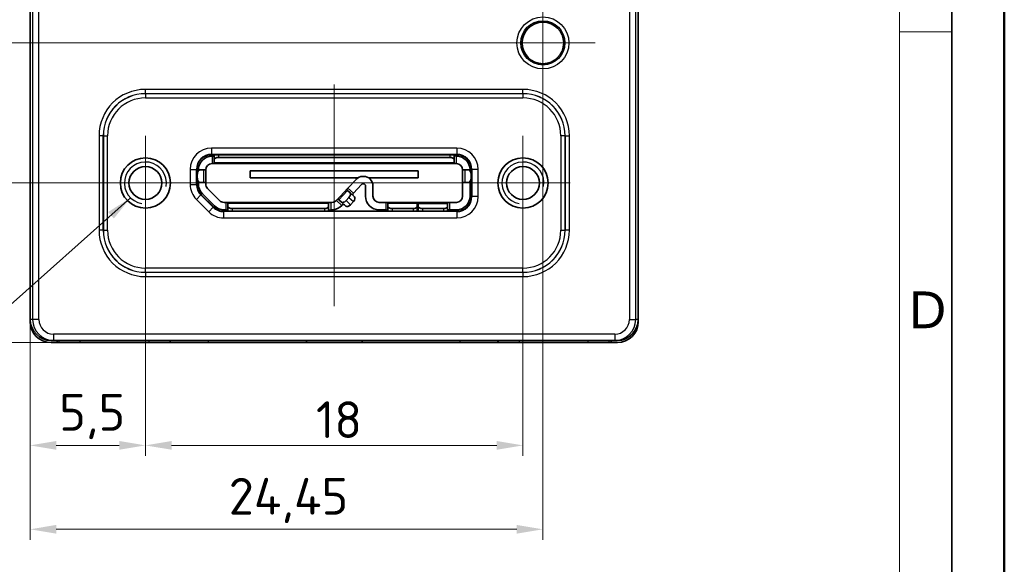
# Model space of a CAD drawing. Header units: millimetres. Extents: x 0 to 210, y 0 to 149.
# Tile 11 of 24: x 163 to 210, y 49 to 75. Entities that reach past the tile are written whole.
import ezdxf

# ---------------------------------------------------------------- set-up
doc = ezdxf.new("R2010")
doc.units = ezdxf.units.MM
doc.header["$LTSCALE"] = 0.5
doc.layers.get('0').update_dxf_attribs({"lineweight": 25})
for name, color, linetype, lineweight in [('001', 7, 'Continuous', 50), ('Bemaßung (ISO)', 7, 'Continuous', 18), ('Mittellinie (ISO)', 7, 'Continuous', 18), ('Mittelpunktmarkierung (ISO)', 7, 'Continuous', 18), ('Rahmen (ISO)', 7, 'Continuous', 70), ('Sichtbar (ISO)', 7, 'Continuous', 35), ('Sichtbar schmal (ISO)', 7, 'Continuous', 25), ('Symbol (ISO)', 7, 'Continuous', 18)]:
    doc.layers.add(name, color=color, linetype=linetype, lineweight=lineweight)
doc.layers.add('Symbole(DIN)', color=3, linetype='Continuous', lineweight=25, true_color=0x00ff00)
doc.styles.add('Aktuell-DIN', font='arial.ttf')
doc.styles.add('Notiztext (DIN)', font='isocpeur.ttf')
doc.dimstyles.new('Standard (DIN)', dxfattribs={"dimscale": 0.5, "dimtxt": 3.5, "dimasz": 2.5, "dimexe": 1, "dimexo": 0, "dimgap": 0.7, "dimtad": 1, "dimtoh": 1, "dimrnd": 1e-08, "dimtxsty": 'Notiztext (DIN)', "dimcen": 0.09, "dimdle": 10, "dimclrd": 256, "dimclre": 256, "dimclrt": 256, "dimazin": 2, "dimtfac": 0.514286, "dimtdec": 4, "dimtmove": 0, "dimatfit": 3, "dimfxl": 1, "dimtolj": 1, "dimlwd": -1, "dimlwe": -1, "dimarcsym": 0})
doc.dimstyles.new('Standard (DIN)$7', dxfattribs={"dimscale": 0.5, "dimtxt": 3.5, "dimasz": 2.5, "dimexe": 1, "dimexo": 0, "dimgap": 0.7, "dimtad": 1, "dimtoh": 1, "dimrnd": 1e-08, "dimtxsty": 'Notiztext (DIN)', "dimcen": 0.09, "dimdle": 10, "dimclrd": 256, "dimclre": 256, "dimclrt": 256, "dimazin": 2, "dimtfac": 0.514286, "dimtdec": 4, "dimtmove": 0, "dimatfit": 3, "dimfxl": 1, "dimtolj": 1, "dimlwd": -1, "dimlwe": -1, "dimarcsym": 0})

# ---------------------------------------------------------------- blocks, each defined once
blk = doc.blocks.new('*D37')
at = {"layer": 'Bemaßung (ISO)', "transparency": 16777216}
for p, q in [((179.382, 81.658), (150.06, 81.658)), ((150.56, 80.408), (150.56, 60.698)), ((169.225, 59.448), (150.06, 59.448))]:
    blk.add_line(p, q, dxfattribs=at)
for points in [[(150.352, 80.408), (150.769, 80.408), (150.56, 81.658)], [(150.352, 60.698), (150.769, 60.698), (150.56, 59.448)]]:
    blk.add_solid(points, dxfattribs=at)
at = {"layer": 'Defpoints', "color": 0, "transparency": 16777216}
for p in [(179.382, 81.658), (150.56, 59.448), (169.225, 59.448)]:
    blk.add_point(p, dxfattribs=at)
at = {"layer": 'Bemaßung (ISO)', "transparency": 16777216, "insert": (148.11, 68.58), "char_height": 1.75, "attachment_point": 1, "rotation": 90, "style": 'Notiztext (DIN)'}
blk.add_mtext('\\A1;22,2', dxfattribs=at)
blk = doc.blocks.new('*D38')
at = {"layer": 'Bemaßung (ISO)', "transparency": 16777216}
for p, q in [((169.052, 64.803), (169.052, 54.048)), ((187.052, 64.803), (187.052, 54.048)), ((170.302, 54.548), (185.802, 54.548))]:
    blk.add_line(p, q, dxfattribs=at)
for points in [[(170.302, 54.757), (170.302, 54.34), (169.052, 54.548)], [(185.802, 54.757), (185.802, 54.34), (187.052, 54.548)]]:
    blk.add_solid(points, dxfattribs=at)
at = {"layer": 'Defpoints', "color": 0, "transparency": 16777216}
for p in [(169.052, 64.803), (187.052, 64.803), (187.052, 54.548)]:
    blk.add_point(p, dxfattribs=at)
at = {"layer": 'Bemaßung (ISO)', "transparency": 16777216, "insert": (177.182, 56.648), "char_height": 1.75, "attachment_point": 1, "style": 'Notiztext (DIN)'}
blk.add_mtext('\\A1;18', dxfattribs=at)
blk = doc.blocks.new('*D39')
at = {"layer": 'Bemaßung (ISO)', "transparency": 16777216}
for p, q in [((166.842, 67.053), (158.06, 67.053)), ((158.56, 65.803), (158.56, 60.698)), ((165.937, 59.448), (158.06, 59.448))]:
    blk.add_line(p, q, dxfattribs=at)
for points in [[(158.352, 65.803), (158.769, 65.803), (158.56, 67.053)], [(158.352, 60.698), (158.769, 60.698), (158.56, 59.448)]]:
    blk.add_solid(points, dxfattribs=at)
at = {"layer": 'Defpoints', "color": 0, "transparency": 16777216}
for p in [(166.842, 67.053), (158.56, 59.448), (165.937, 59.448)]:
    blk.add_point(p, dxfattribs=at)
at = {"layer": 'Bemaßung (ISO)', "transparency": 16777216, "insert": (156.11, 61.89), "char_height": 1.75, "attachment_point": 1, "rotation": 90, "style": 'Notiztext (DIN)'}
blk.add_mtext('\\A1;7,6', dxfattribs=at)
blk = doc.blocks.new('*D40')
at = {"layer": 'Bemaßung (ISO)', "transparency": 16777216}
for p, q in [((169.052, 64.803), (169.052, 54.048)), ((163.552, 64.477), (163.552, 54.048)), ((164.802, 54.548), (167.802, 54.548))]:
    blk.add_line(p, q, dxfattribs=at)
for points in [[(164.802, 54.757), (164.802, 54.34), (163.552, 54.548)], [(167.802, 54.757), (167.802, 54.34), (169.052, 54.548)]]:
    blk.add_solid(points, dxfattribs=at)
at = {"layer": 'Defpoints', "color": 0, "transparency": 16777216}
for p in [(169.052, 64.803), (163.552, 64.477), (169.052, 54.548)]:
    blk.add_point(p, dxfattribs=at)
at = {"layer": 'Bemaßung (ISO)', "transparency": 16777216, "insert": (164.941, 56.998), "char_height": 1.75, "attachment_point": 1, "style": 'Notiztext (DIN)'}
blk.add_mtext('\\A1;5,5', dxfattribs=at)
blk = doc.blocks.new('*D41')
at = {"layer": 'Bemaßung (ISO)', "transparency": 16777216}
for p, q in [((188.003, 73.728), (188.003, 50.048)), ((163.552, 64.477), (163.552, 50.048)), ((164.802, 50.548), (186.753, 50.548))]:
    blk.add_line(p, q, dxfattribs=at)
for points in [[(164.802, 50.757), (164.802, 50.34), (163.552, 50.548)], [(186.753, 50.757), (186.753, 50.34), (188.003, 50.548)]]:
    blk.add_solid(points, dxfattribs=at)
at = {"layer": 'Defpoints', "color": 0, "transparency": 16777216}
for p in [(188.003, 73.728), (163.552, 64.477), (188.003, 50.548)]:
    blk.add_point(p, dxfattribs=at)
at = {"layer": 'Bemaßung (ISO)', "transparency": 16777216, "insert": (173.026, 52.998), "char_height": 1.75, "attachment_point": 1, "style": 'Notiztext (DIN)'}
blk.add_mtext('\\A1;24,45', dxfattribs=at)
blk = doc.blocks.new('*D42')
at = {"layer": 'Bemaßung (ISO)', "transparency": 16777216}
for p, q in [((185.513, 73.728), (154.06, 73.728)), ((154.56, 60.698), (154.56, 72.478)), ((165.937, 59.448), (154.06, 59.448))]:
    blk.add_line(p, q, dxfattribs=at)
for points in [[(154.352, 72.478), (154.769, 72.478), (154.56, 73.728)], [(154.352, 60.698), (154.769, 60.698), (154.56, 59.448)]]:
    blk.add_solid(points, dxfattribs=at)
at = {"layer": 'Defpoints', "color": 0, "transparency": 16777216}
for p in [(154.56, 73.728), (185.513, 73.728), (165.937, 59.448)]:
    blk.add_point(p, dxfattribs=at)
at = {"layer": 'Bemaßung (ISO)', "transparency": 16777216, "insert": (152.11, 64.702), "char_height": 1.75, "attachment_point": 1, "rotation": 90, "style": 'Notiztext (DIN)'}
blk.add_mtext('\\A1;14,3', dxfattribs=at)
blk = doc.blocks.new('Ränder Basler-A3')
at = {"layer": '001'}
blk.add_line((420, 297), (420, 0), dxfattribs=at)
at = {"layer": '001', "color": 7, "linetype": 'Continuous', "lineweight": 35}
blk.add_line((415, 292), (415, 5), dxfattribs=at)
at = {"layer": '001', "color": 7, "linetype": 'Continuous', "lineweight": 18}
blk.add_line((410, 287), (410, 5), dxfattribs=at)
at = {"layer": 'Rahmen (ISO)', "color": 7, "linetype": 'Continuous', "lineweight": 18}
blk.add_line((415, 148.5), (410, 148.5), dxfattribs=at)
at = {"layer": 'Symbole(DIN)', "color": 250, "true_color": 0x3f3f3f, "insert": (410.922, 122.017), "char_height": 3.5, "attachment_point": 4, "style": 'Aktuell-DIN'}
blk.add_mtext('\\fArial|b0|i0;D', dxfattribs=at)

msp = doc.modelspace()

# ---------------------------------------------------------------- linework, layer by layer
at = {"layer": 'Mittellinie (ISO)'}
msp.add_line((178.052, 61.19), (178.052, 71.746), dxfattribs=at)
at = {"layer": 'Mittelpunktmarkierung (ISO)'}
for p, q in [((188.003, 71.238), (188.003, 76.219)), ((190.493, 73.728), (185.513, 73.728)), ((169.052, 64.803), (169.052, 69.303)), ((187.052, 64.803), (187.052, 69.303)), ((178.246, 67.053), (166.802, 67.053)), ((189.302, 67.053), (177.705, 67.053))]:
    msp.add_line(p, q, dxfattribs=at)
at = {"layer": 'Sichtbar (ISO)'}
for p, q in [((163.552, 87.448), (163.552, 64.477)), ((192.552, 64.477), (192.552, 87.448)), ((163.56, 82.936), (163.56, 65.223)), ((192.545, 65.223), (192.545, 82.936)), ((172.202, 68.403), (183.902, 68.403)), ((172.237, 68.328), (172.227, 68.328)), ((172.337, 68.403), (172.337, 68.171)), ((172.337, 68.025), (172.337, 68.171)), ((172.537, 68.271), (183.567, 68.271)), ((183.767, 68.403), (183.767, 68.171)), ((183.767, 68.025), (183.767, 68.171)), ((183.877, 68.328), (183.867, 68.328)), ((171.502, 66.988), (171.502, 67.703)), ((171.502, 67.678), (171.661, 67.678)), ((171.661, 67.678), (171.826, 67.678)), ((171.826, 67.678), (171.927, 67.678)), ((171.927, 67.078), (171.927, 67.678)), ((172.237, 67.978), (172.227, 67.978)), ((183.867, 67.978), (172.237, 67.978)), ((172.337, 67.993), (172.337, 68.025)), ((182.052, 67.628), (174.052, 67.628)), ((174.052, 67.628), (174.052, 67.299)), ((182.052, 67.299), (182.052, 67.628)), ((183.767, 67.993), (183.767, 68.025)), ((183.877, 67.978), (183.867, 67.978)), ((184.177, 67.678), (184.177, 67.078)), ((184.177, 67.678), (184.279, 67.678)), ((184.444, 67.678), (184.279, 67.678)), ((184.444, 67.678), (184.602, 67.678)), ((184.602, 67.703), (184.602, 66.403)), ((171.527, 67.478), (171.527, 67.278)), ((174.052, 67.299), (179.181, 67.299)), ((178.71, 66.812), (179.092, 67.224)), ((179.447, 67.368), (179.422, 67.368)), ((179.688, 67.299), (182.052, 67.299)), ((184.577, 67.478), (184.577, 67.278)), ((171.661, 67.078), (171.502, 67.078)), ((171.577, 67.078), (171.577, 67.003)), ((171.661, 67.078), (171.826, 67.078)), ((171.826, 67.078), (171.927, 67.078)), ((171.927, 67.078), (171.927, 67.003)), ((172.59, 66.216), (172.015, 66.791)), ((178.71, 66.812), (178.167, 66.225)), ((178.653, 66.728), (178.688, 66.696)), ((178.808, 66.585), (178.688, 66.696)), ((178.967, 66.574), (179.349, 66.986)), ((179.447, 67.018), (179.422, 67.018)), ((179.547, 66.918), (179.547, 66.428)), ((179.897, 66.918), (179.897, 66.428)), ((184.177, 67.078), (184.177, 66.428)), ((184.177, 67.078), (184.279, 67.078)), ((184.444, 67.078), (184.279, 67.078)), ((184.602, 67.078), (184.444, 67.078)), ((184.527, 67.078), (184.527, 66.428)), ((172.292, 65.909), (171.707, 66.494)), ((172.342, 65.969), (171.768, 66.543)), ((178.245, 66.288), (178.28, 66.256)), ((178.4, 66.144), (178.28, 66.256)), ((178.62, 66.214), (178.756, 66.361)), ((178.808, 66.585), (179.019, 66.389)), ((172.887, 66.128), (172.802, 66.128)), ((172.887, 65.778), (172.802, 65.778)), ((172.887, 66.128), (177.887, 66.128)), ((172.987, 66.082), (172.987, 66.114)), ((172.987, 66.082), (172.987, 65.936)), ((172.987, 65.936), (172.987, 65.703)), ((173.187, 65.836), (177.587, 65.836)), ((177.787, 66.082), (177.787, 66.114)), ((177.787, 66.082), (177.787, 65.936)), ((177.787, 65.936), (177.787, 65.703)), ((177.946, 66.128), (177.887, 66.128)), ((177.946, 65.778), (177.887, 65.778)), ((178.4, 66.144), (178.611, 65.949)), ((178.831, 66.018), (178.967, 66.165)), ((180.512, 66.128), (180.197, 66.128)), ((180.512, 65.778), (180.197, 65.778)), ((180.512, 66.128), (182.012, 66.128)), ((180.612, 66.082), (180.612, 66.114)), ((180.612, 66.082), (180.612, 65.936)), ((180.612, 65.936), (180.612, 65.703)), ((181.812, 65.836), (180.812, 65.836)), ((182.012, 66.082), (182.012, 66.128)), ((182.012, 66.128), (182.062, 66.128)), ((182.012, 66.082), (182.012, 65.936)), ((182.012, 65.936), (182.012, 65.703)), ((182.012, 65.778), (182.062, 65.778)), ((182.062, 66.082), (182.062, 66.128)), ((182.062, 66.128), (183.562, 66.128)), ((182.062, 66.082), (182.062, 65.936)), ((182.062, 65.936), (182.062, 65.703)), ((182.262, 65.836), (183.262, 65.836)), ((183.462, 66.082), (183.462, 66.114)), ((183.462, 66.082), (183.462, 65.936)), ((183.462, 65.936), (183.462, 65.703)), ((183.877, 66.128), (183.562, 66.128)), ((183.877, 65.778), (183.562, 65.778)), ((183.902, 65.703), (172.787, 65.703)), ((163.56, 65.223), (163.56, 60.548)), ((192.545, 60.548), (192.545, 65.223)), ((192.552, 64.477), (192.552, 63.669)), ((163.552, 60.448), (163.552, 63.669)), ((192.552, 63.669), (192.552, 60.448)), ((164.852, 59.448), (164.552, 59.448)), ((164.56, 59.548), (164.676, 59.548)), ((164.676, 59.548), (191.429, 59.548)), ((164.852, 59.448), (164.852, 59.548)), ((164.937, 59.448), (164.852, 59.448)), ((164.937, 59.448), (165.937, 59.448)), ((169.225, 59.448), (165.937, 59.448)), ((169.225, 59.448), (170.225, 59.448)), ((170.253, 59.448), (170.225, 59.448)), ((172.052, 59.448), (170.253, 59.448)), ((176.726, 59.448), (172.052, 59.448)), ((176.726, 59.448), (176.726, 59.548)), ((179.379, 59.448), (176.726, 59.448)), ((179.379, 59.448), (179.379, 59.548)), ((184.052, 59.448), (179.379, 59.448)), ((185.852, 59.448), (184.052, 59.448)), ((185.88, 59.448), (185.852, 59.448)), ((185.88, 59.448), (186.88, 59.448)), ((190.168, 59.448), (186.88, 59.448)), ((190.168, 59.448), (191.168, 59.448)), ((191.252, 59.448), (191.168, 59.448)), ((191.252, 59.448), (191.252, 59.548)), ((191.552, 59.448), (191.252, 59.448)), ((191.429, 59.548), (191.545, 59.548))]:
    msp.add_line(p, q, dxfattribs=at)
for centre, radius in [((188.003, 73.728), 0.991), ((169.052, 67.053), 1.195), ((187.052, 67.053), 1.195), ((169.052, 67.053), 0.784), ((187.052, 67.053), 0.784)]:
    msp.add_circle(centre, radius, dxfattribs=at)
for centre, radius, start, end in [((172.202, 67.703), 0.7, 90, 180), ((172.227, 67.678), 0.65, 90, 180), ((183.877, 67.678), 0.65, 0, 90), ((183.902, 67.703), 0.7, 0, 90), ((172.227, 67.678), 0.3, 90, 180), ((183.877, 67.678), 0.3, 0, 90), ((179.422, 66.918), 0.45, 90, 137.2026), ((179.447, 66.918), 0.45, 0, 90), ((172.202, 66.988), 0.7, 180, 225), ((172.227, 67.003), 0.65, 180, 225), ((172.227, 67.003), 0.3, 180, 225), ((179.422, 66.918), 0.1, 90, 137.2026), ((179.447, 66.918), 0.1, 0, 90), ((172.802, 66.428), 0.3, 225, 270), ((177.946, 66.428), 0.3, 270, 317.2026), ((180.197, 66.428), 0.65, 180, 270), ((180.197, 66.428), 0.3, 180, 270), ((183.877, 66.428), 0.3, 270, 0), ((183.877, 66.428), 0.65, 270, 0), ((183.902, 66.403), 0.7, 270, 0), ((172.787, 66.403), 0.7, 225, 270), ((172.802, 66.428), 0.65, 225, 270), ((177.946, 66.428), 0.65, 270, 317.2026), ((164.552, 60.448), 1, 180, 270), ((164.56, 60.548), 1, 180, 270), ((191.545, 60.548), 1, 270, 0), ((191.552, 60.448), 1, 270, 0)]:
    msp.add_arc(centre, radius, start, end, dxfattribs=at)
for centre, major_axis, ratio, start_param, end_param in [((172.237, 68.386), (-0.1, 0), 0.57735, 1.570796, 3.141593), ((172.537, 68.171), (-0.2, 0), 0.5, 4.712389, 6.283185), ((183.567, 68.171), (0.2, 0), 0.5, 0, 1.570796), ((183.867, 68.386), (-0.1, 0), 0.57735, 0, 1.570796), ((171.661, 67.478), (0, 0.2), 0.666667, 0, 1.570796), ((184.444, 67.478), (0, 0.2), 0.666667, 4.712389, 6.283185), ((171.661, 67.278), (0, -0.2), 0.666667, 4.712389, 6.283185), ((184.444, 67.278), (0, -0.2), 0.666667, 0, 1.570796), ((178.536, 66.291), (-0.136, -0.147), 0.569635, 0, 1.570796), ((178.672, 66.438), (0.136, 0.147), 0.569635, 4.712389, 6.283185), ((179.018, 66.527), (0.0679, 0.0734), 0.693073, 1.570796, 3.141593), ((178.883, 66.243), (0.136, 0.147), 0.569635, 4.712389, 6.283185), ((172.887, 65.721), (-0.1, 0), 0.57735, 3.141593, 4.712389), ((173.187, 65.936), (-0.2, 0), 0.5, 0, 1.570796), ((177.587, 65.936), (0.2, 0), 0.5, 4.712389, 6.283185), ((177.887, 65.721), (-0.1, 0), 0.57735, 4.712389, 6.283185), ((178.474, 65.94), (0.0679, 0.0734), 0.693073, 0, 1.570796), ((178.747, 66.096), (-0.136, -0.147), 0.569635, 0, 1.570796), ((180.512, 65.721), (-0.1, 0), 0.57735, 3.141593, 4.712389), ((180.812, 65.936), (-0.2, 0), 0.5, 0, 1.570796), ((181.812, 65.936), (0.2, 0), 0.5, 4.712389, 6.283185), ((182.262, 65.936), (-0.2, 0), 0.5, 0, 1.570796), ((183.262, 65.936), (0.2, 0), 0.5, 4.712389, 6.283185), ((183.562, 65.721), (0.1, 0), 0.57735, 1.570796, 3.141593)]:
    msp.add_ellipse(centre, major_axis=major_axis, ratio=ratio, start_param=start_param, end_param=end_param, dxfattribs=at)
for points, knots in [([(172.337, 67.993), (172.337, 67.992), (172.337, 67.991), (172.337, 67.99), (172.336, 67.989), (172.336, 67.989), (172.336, 67.988), (172.335, 67.987), (172.335, 67.987), (172.334, 67.986), (172.334, 67.986), (172.334, 67.986), (172.333, 67.986), (172.333, 67.986), (172.333, 67.986), (172.332, 67.985), (172.332, 67.985), (172.331, 67.984), (172.33, 67.984), (172.329, 67.984), (172.328, 67.983), (172.327, 67.983), (172.327, 67.983), (172.326, 67.983), (172.326, 67.983), (172.326, 67.983), (172.325, 67.982), (172.325, 67.982), (172.324, 67.982), (172.322, 67.982), (172.321, 67.981), (172.32, 67.981), (172.319, 67.981), (172.318, 67.981), (172.318, 67.981), (172.317, 67.981), (172.317, 67.981), (172.316, 67.981), (172.316, 67.981), (172.315, 67.98), (172.314, 67.98), (172.313, 67.98), (172.312, 67.98), (172.311, 67.98), (172.311, 67.98), (172.31, 67.98), (172.309, 67.98), (172.309, 67.98), (172.309, 67.98), (172.307, 67.98), (172.305, 67.979), (172.303, 67.979), (172.301, 67.979), (172.298, 67.979), (172.296, 67.979), (172.295, 67.979), (172.294, 67.979), (172.293, 67.979), (172.293, 67.979), (172.292, 67.979), (172.291, 67.979), (172.289, 67.979), (172.287, 67.979), (172.285, 67.979), (172.283, 67.979), (172.282, 67.979), (172.28, 67.979), (172.279, 67.979), (172.277, 67.979), (172.276, 67.979), (172.273, 67.979), (172.27, 67.978), (172.267, 67.978), (172.265, 67.978), (172.263, 67.978), (172.262, 67.978), (172.26, 67.978), (172.259, 67.978), (172.257, 67.978), (172.254, 67.978), (172.251, 67.978), (172.247, 67.978), (172.244, 67.978), (172.241, 67.978), (172.237, 67.978)], [0, 0, 0, 0, 0.0120543, 0.0120543, 0.0120543, 0.0198214, 0.0198214, 0.0198214, 0.0268172, 0.0268172, 0.0268172, 0.0297329, 0.0297329, 0.0297329, 0.0326605, 0.0326605, 0.0326605, 0.0396849, 0.0396849, 0.0396849, 0.0477368, 0.0477368, 0.0477368, 0.0496242, 0.0496242, 0.0496242, 0.0515012, 0.0515012, 0.0515012, 0.0595082, 0.0595082, 0.0595082, 0.0644661, 0.0644661, 0.0644661, 0.0670114, 0.0670114, 0.0670114, 0.069424, 0.069424, 0.069424, 0.074267, 0.074267, 0.074267, 0.0775376, 0.0775376, 0.0775376, 0.0793767, 0.0793767, 0.0793767, 0.0865184, 0.0865184, 0.0865184, 0.096382, 0.096382, 0.096382, 0.099219, 0.099219, 0.099219, 0.1014304, 0.1014304, 0.1014304, 0.109119, 0.109119, 0.109119, 0.1140724, 0.1140724, 0.1140724, 0.1190259, 0.1190259, 0.1190259, 0.1289126, 0.1289126, 0.1289126, 0.1338559, 0.1338559, 0.1338559, 0.1387993, 0.1387993, 0.1387993, 0.1486778, 0.1486778, 0.1486778, 0.1585563, 0.1585563, 0.1585563, 0.1585563]), ([(183.867, 67.978), (183.861, 67.978), (183.854, 67.978), (183.848, 67.978), (183.841, 67.978), (183.835, 67.978), (183.829, 67.979), (183.824, 67.979), (183.82, 67.979), (183.816, 67.979), (183.815, 67.979), (183.814, 67.979), (183.813, 67.979), (183.812, 67.979), (183.81, 67.979), (183.809, 67.979), (183.807, 67.979), (183.805, 67.979), (183.804, 67.979), (183.802, 67.979), (183.8, 67.979), (183.798, 67.98), (183.797, 67.98), (183.797, 67.98), (183.796, 67.98), (183.796, 67.98), (183.795, 67.98), (183.795, 67.98), (183.793, 67.98), (183.791, 67.98), (183.79, 67.98), (183.788, 67.981), (183.787, 67.981), (183.786, 67.981), (183.785, 67.981), (183.784, 67.981), (183.784, 67.981), (183.783, 67.981), (183.783, 67.982), (183.782, 67.982), (183.781, 67.982), (183.78, 67.982), (183.779, 67.983), (183.778, 67.983), (183.777, 67.983), (183.776, 67.984), (183.775, 67.984), (183.775, 67.984), (183.775, 67.984), (183.775, 67.984), (183.774, 67.984), (183.774, 67.984), (183.773, 67.985), (183.772, 67.985), (183.772, 67.986), (183.771, 67.986), (183.771, 67.987), (183.77, 67.987), (183.77, 67.987), (183.77, 67.988), (183.769, 67.988), (183.769, 67.988), (183.769, 67.989), (183.768, 67.989), (183.768, 67.989), (183.768, 67.99), (183.768, 67.99), (183.768, 67.99), (183.768, 67.99), (183.768, 67.99), (183.768, 67.991), (183.768, 67.991), (183.768, 67.992), (183.767, 67.992), (183.767, 67.993), (183.767, 67.993)], [0, 0, 0, 0, 0.0197663, 0.0197663, 0.0197663, 0.0395468, 0.0395468, 0.0395468, 0.0543781, 0.0543781, 0.0543781, 0.0575399, 0.0575399, 0.0575399, 0.0629152, 0.0629152, 0.0629152, 0.0692702, 0.0692702, 0.0692702, 0.0769478, 0.0769478, 0.0769478, 0.0792125, 0.0792125, 0.0792125, 0.0814659, 0.0814659, 0.0814659, 0.0891047, 0.0891047, 0.0891047, 0.0962373, 0.0962373, 0.0962373, 0.0990182, 0.0990182, 0.0990182, 0.101811, 0.101811, 0.101811, 0.1089743, 0.1089743, 0.1089743, 0.1170373, 0.1170373, 0.1170373, 0.1189198, 0.1189198, 0.1189198, 0.1207916, 0.1207916, 0.1207916, 0.1288086, 0.1288086, 0.1288086, 0.1337609, 0.1337609, 0.1337609, 0.1387131, 0.1387131, 0.1387131, 0.1436752, 0.1436752, 0.1436752, 0.1461563, 0.1461563, 0.1461563, 0.1486373, 0.1486373, 0.1486373, 0.1535844, 0.1535844, 0.1535844, 0.1585315, 0.1585315, 0.1585315, 0.1585315]), ([(178.653, 66.728), (178.652, 66.729), (178.651, 66.73), (178.651, 66.731), (178.651, 66.732), (178.65, 66.732), (178.65, 66.733), (178.65, 66.734), (178.65, 66.735), (178.65, 66.735), (178.65, 66.736), (178.65, 66.736), (178.65, 66.736), (178.65, 66.737), (178.65, 66.737), (178.65, 66.737), (178.651, 66.738), (178.651, 66.739), (178.651, 66.74), (178.652, 66.741), (178.652, 66.742), (178.653, 66.743), (178.653, 66.743), (178.653, 66.744), (178.653, 66.744), (178.653, 66.744), (178.653, 66.744), (178.653, 66.745), (178.654, 66.746), (178.655, 66.747), (178.655, 66.748), (178.656, 66.749), (178.656, 66.75), (178.657, 66.751), (178.657, 66.751), (178.658, 66.752), (178.658, 66.752), (178.658, 66.753), (178.658, 66.753), (178.659, 66.753), (178.659, 66.754), (178.66, 66.755), (178.661, 66.756), (178.661, 66.756), (178.661, 66.757), (178.662, 66.758), (178.662, 66.758), (178.662, 66.758), (178.663, 66.759), (178.664, 66.76), (178.665, 66.761), (178.666, 66.763), (178.667, 66.765), (178.669, 66.767), (178.671, 66.769), (178.671, 66.769), (178.672, 66.77), (178.672, 66.77), (178.673, 66.771), (178.673, 66.771), (178.674, 66.772), (178.675, 66.773), (178.676, 66.775), (178.678, 66.777), (178.679, 66.778), (178.68, 66.779), (178.681, 66.78), (178.682, 66.781), (178.683, 66.782), (178.684, 66.783), (178.686, 66.786), (178.688, 66.788), (178.69, 66.79), (178.691, 66.791), (178.692, 66.793), (178.693, 66.794), (178.695, 66.795), (178.696, 66.796), (178.697, 66.797), (178.699, 66.8), (178.701, 66.802), (178.703, 66.804), (178.706, 66.807), (178.708, 66.809), (178.71, 66.812)], [0, 0, 0, 0, 0.0120543, 0.0120543, 0.0120543, 0.0198214, 0.0198214, 0.0198214, 0.0268172, 0.0268172, 0.0268172, 0.0297329, 0.0297329, 0.0297329, 0.0326605, 0.0326605, 0.0326605, 0.0396849, 0.0396849, 0.0396849, 0.0477368, 0.0477368, 0.0477368, 0.0496242, 0.0496242, 0.0496242, 0.0515012, 0.0515012, 0.0515012, 0.0595082, 0.0595082, 0.0595082, 0.0644661, 0.0644661, 0.0644661, 0.0670114, 0.0670114, 0.0670114, 0.069424, 0.069424, 0.069424, 0.074267, 0.074267, 0.074267, 0.0775376, 0.0775376, 0.0775376, 0.0793767, 0.0793767, 0.0793767, 0.0865184, 0.0865184, 0.0865184, 0.096382, 0.096382, 0.096382, 0.099219, 0.099219, 0.099219, 0.1014304, 0.1014304, 0.1014304, 0.109119, 0.109119, 0.109119, 0.1140724, 0.1140724, 0.1140724, 0.1190259, 0.1190259, 0.1190259, 0.1289126, 0.1289126, 0.1289126, 0.1338559, 0.1338559, 0.1338559, 0.1387993, 0.1387993, 0.1387993, 0.1486778, 0.1486778, 0.1486778, 0.1585563, 0.1585563, 0.1585563, 0.1585563]), ([(178.167, 66.225), (178.171, 66.229), (178.175, 66.234), (178.18, 66.239), (178.184, 66.244), (178.189, 66.248), (178.193, 66.253), (178.196, 66.256), (178.199, 66.259), (178.202, 66.262), (178.202, 66.263), (178.203, 66.264), (178.204, 66.264), (178.205, 66.265), (178.206, 66.266), (178.207, 66.267), (178.208, 66.269), (178.209, 66.27), (178.21, 66.271), (178.212, 66.272), (178.213, 66.274), (178.215, 66.275), (178.215, 66.275), (178.215, 66.276), (178.216, 66.276), (178.216, 66.276), (178.217, 66.277), (178.217, 66.277), (178.218, 66.278), (178.22, 66.279), (178.221, 66.28), (178.222, 66.281), (178.223, 66.282), (178.224, 66.283), (178.225, 66.283), (178.225, 66.284), (178.225, 66.284), (178.226, 66.284), (178.226, 66.285), (178.227, 66.285), (178.228, 66.286), (178.229, 66.286), (178.23, 66.287), (178.231, 66.287), (178.232, 66.288), (178.233, 66.289), (178.233, 66.289), (178.233, 66.289), (178.234, 66.289), (178.234, 66.289), (178.234, 66.289), (178.234, 66.289), (178.235, 66.29), (178.236, 66.29), (178.237, 66.29), (178.238, 66.29), (178.238, 66.29), (178.239, 66.29), (178.239, 66.29), (178.24, 66.29), (178.24, 66.29), (178.241, 66.29), (178.241, 66.29), (178.242, 66.29), (178.242, 66.29), (178.242, 66.29), (178.242, 66.29), (178.242, 66.29), (178.243, 66.29), (178.243, 66.29), (178.243, 66.289), (178.244, 66.289), (178.244, 66.289), (178.244, 66.289), (178.245, 66.288), (178.245, 66.288)], [0, 0, 0, 0, 0.0197663, 0.0197663, 0.0197663, 0.0395468, 0.0395468, 0.0395468, 0.0543781, 0.0543781, 0.0543781, 0.0575399, 0.0575399, 0.0575399, 0.0629152, 0.0629152, 0.0629152, 0.0692702, 0.0692702, 0.0692702, 0.0769478, 0.0769478, 0.0769478, 0.0792125, 0.0792125, 0.0792125, 0.0814659, 0.0814659, 0.0814659, 0.0891047, 0.0891047, 0.0891047, 0.0962373, 0.0962373, 0.0962373, 0.0990182, 0.0990182, 0.0990182, 0.101811, 0.101811, 0.101811, 0.1089743, 0.1089743, 0.1089743, 0.1170373, 0.1170373, 0.1170373, 0.1189198, 0.1189198, 0.1189198, 0.1207916, 0.1207916, 0.1207916, 0.1288086, 0.1288086, 0.1288086, 0.1337609, 0.1337609, 0.1337609, 0.1387131, 0.1387131, 0.1387131, 0.1436752, 0.1436752, 0.1436752, 0.1461563, 0.1461563, 0.1461563, 0.1486373, 0.1486373, 0.1486373, 0.1535844, 0.1535844, 0.1535844, 0.1585315, 0.1585315, 0.1585315, 0.1585315]), ([(172.887, 66.128), (172.894, 66.128), (172.901, 66.128), (172.907, 66.128), (172.912, 66.128), (172.917, 66.128), (172.921, 66.128), (172.923, 66.128), (172.924, 66.128), (172.926, 66.128), (172.928, 66.128), (172.93, 66.128), (172.932, 66.128), (172.933, 66.128), (172.934, 66.128), (172.935, 66.128), (172.936, 66.128), (172.936, 66.128), (172.937, 66.128), (172.939, 66.128), (172.941, 66.128), (172.943, 66.128), (172.946, 66.128), (172.948, 66.128), (172.951, 66.128), (172.952, 66.128), (172.953, 66.128), (172.955, 66.128), (172.956, 66.127), (172.957, 66.127), (172.959, 66.127), (172.96, 66.127), (172.961, 66.127), (172.962, 66.127), (172.963, 66.127), (172.964, 66.127), (172.965, 66.127), (172.967, 66.126), (172.968, 66.126), (172.969, 66.126), (172.97, 66.126), (172.97, 66.126), (172.971, 66.126), (172.972, 66.125), (172.972, 66.125), (172.973, 66.125), (172.973, 66.125), (172.974, 66.125), (172.974, 66.125), (172.975, 66.125), (172.975, 66.125), (172.976, 66.124), (172.977, 66.124), (172.977, 66.124), (172.978, 66.124), (172.979, 66.123), (172.979, 66.123), (172.98, 66.123), (172.98, 66.123), (172.98, 66.123), (172.98, 66.123), (172.98, 66.123), (172.981, 66.123), (172.981, 66.122), (172.982, 66.122), (172.982, 66.122), (172.982, 66.122), (172.983, 66.122), (172.983, 66.121), (172.983, 66.121), (172.984, 66.121), (172.984, 66.12), (172.985, 66.12), (172.985, 66.12), (172.985, 66.12), (172.985, 66.12), (172.985, 66.119), (172.985, 66.119), (172.986, 66.119), (172.986, 66.119), (172.986, 66.118), (172.986, 66.118), (172.987, 66.118), (172.987, 66.117), (172.987, 66.117), (172.987, 66.117), (172.987, 66.117), (172.987, 66.117), (172.987, 66.116), (172.987, 66.116), (172.987, 66.115), (172.987, 66.115), (172.987, 66.114), (172.987, 66.114)], [0, 0, 0, 0, 0.0197656, 0.0197656, 0.0197656, 0.034577, 0.034577, 0.034577, 0.0395176, 0.0395176, 0.0395176, 0.0465893, 0.0465893, 0.0465893, 0.0493973, 0.0493973, 0.0493973, 0.0522156, 0.0522156, 0.0522156, 0.0593135, 0.0593135, 0.0593135, 0.068303, 0.068303, 0.068303, 0.073716, 0.073716, 0.073716, 0.0791291, 0.0791291, 0.0791291, 0.0840985, 0.0840985, 0.0840985, 0.0890679, 0.0890679, 0.0890679, 0.0957013, 0.0957013, 0.0957013, 0.0990241, 0.0990241, 0.0990241, 0.1023348, 0.1023348, 0.1023348, 0.1056396, 0.1056396, 0.1056396, 0.1089445, 0.1089445, 0.1089445, 0.1138876, 0.1138876, 0.1138876, 0.1174284, 0.1174284, 0.1174284, 0.1188308, 0.1188308, 0.1188308, 0.1216512, 0.1216512, 0.1216512, 0.1252117, 0.1252117, 0.1252117, 0.1287722, 0.1287722, 0.1287722, 0.1337506, 0.1337506, 0.1337506, 0.1363479, 0.1363479, 0.1363479, 0.1387289, 0.1387289, 0.1387289, 0.143473, 0.143473, 0.143473, 0.1460606, 0.1460606, 0.1460606, 0.1486482, 0.1486482, 0.1486482, 0.1535902, 0.1535902, 0.1535902, 0.1585323, 0.1585323, 0.1585323, 0.1585323]), ([(177.787, 66.114), (177.787, 66.115), (177.788, 66.116), (177.788, 66.117), (177.788, 66.118), (177.789, 66.118), (177.789, 66.119), (177.79, 66.12), (177.79, 66.12), (177.791, 66.121), (177.791, 66.121), (177.791, 66.121), (177.792, 66.121), (177.792, 66.121), (177.792, 66.121), (177.792, 66.122), (177.793, 66.122), (177.794, 66.122), (177.795, 66.123), (177.796, 66.123), (177.797, 66.124), (177.798, 66.124), (177.798, 66.124), (177.799, 66.124), (177.799, 66.124), (177.799, 66.124), (177.8, 66.125), (177.8, 66.125), (177.801, 66.125), (177.803, 66.125), (177.804, 66.126), (177.805, 66.126), (177.807, 66.126), (177.808, 66.126), (177.809, 66.126), (177.809, 66.126), (177.81, 66.127), (177.81, 66.127), (177.811, 66.127), (177.811, 66.127), (177.813, 66.127), (177.815, 66.127), (177.816, 66.127), (177.818, 66.127), (177.82, 66.127), (177.822, 66.128), (177.822, 66.128), (177.823, 66.128), (177.824, 66.128), (177.824, 66.128), (177.825, 66.128), (177.826, 66.128), (177.828, 66.128), (177.83, 66.128), (177.832, 66.128), (177.834, 66.128), (177.836, 66.128), (177.838, 66.128), (177.839, 66.128), (177.839, 66.128), (177.84, 66.128), (177.841, 66.128), (177.841, 66.128), (177.842, 66.128), (177.844, 66.128), (177.847, 66.128), (177.849, 66.128), (177.851, 66.128), (177.852, 66.128), (177.854, 66.128), (177.855, 66.128), (177.857, 66.128), (177.858, 66.128), (177.861, 66.128), (177.865, 66.128), (177.868, 66.128), (177.874, 66.128), (177.881, 66.128), (177.887, 66.128)], [0, 0, 0, 0, 0.0123094, 0.0123094, 0.0123094, 0.0198388, 0.0198388, 0.0198388, 0.0274246, 0.0274246, 0.0274246, 0.0297801, 0.0297801, 0.0297801, 0.0321235, 0.0321235, 0.0321235, 0.0396709, 0.0396709, 0.0396709, 0.0471501, 0.0471501, 0.0471501, 0.0495665, 0.0495665, 0.0495665, 0.0519948, 0.0519948, 0.0519948, 0.0595109, 0.0595109, 0.0595109, 0.0673303, 0.0673303, 0.0673303, 0.0694518, 0.0694518, 0.0694518, 0.0715617, 0.0715617, 0.0715617, 0.0793384, 0.0793384, 0.0793384, 0.0866021, 0.0866021, 0.0866021, 0.0892411, 0.0892411, 0.0892411, 0.091892, 0.091892, 0.091892, 0.0991886, 0.0991886, 0.0991886, 0.1070542, 0.1070542, 0.1070542, 0.1091301, 0.1091301, 0.1091301, 0.1111943, 0.1111943, 0.1111943, 0.1190158, 0.1190158, 0.1190158, 0.1239524, 0.1239524, 0.1239524, 0.128889, 0.128889, 0.128889, 0.138757, 0.138757, 0.138757, 0.1585072, 0.1585072, 0.1585072, 0.1585072]), ([(180.512, 66.128), (180.519, 66.128), (180.526, 66.128), (180.532, 66.128), (180.537, 66.128), (180.542, 66.128), (180.546, 66.128), (180.548, 66.128), (180.549, 66.128), (180.551, 66.128), (180.553, 66.128), (180.555, 66.128), (180.557, 66.128), (180.558, 66.128), (180.559, 66.128), (180.56, 66.128), (180.561, 66.128), (180.561, 66.128), (180.562, 66.128), (180.564, 66.128), (180.566, 66.128), (180.568, 66.128), (180.571, 66.128), (180.573, 66.128), (180.576, 66.128), (180.577, 66.128), (180.578, 66.128), (180.58, 66.128), (180.581, 66.127), (180.582, 66.127), (180.584, 66.127), (180.585, 66.127), (180.586, 66.127), (180.587, 66.127), (180.588, 66.127), (180.589, 66.127), (180.59, 66.127), (180.592, 66.126), (180.593, 66.126), (180.594, 66.126), (180.595, 66.126), (180.595, 66.126), (180.596, 66.126), (180.597, 66.125), (180.597, 66.125), (180.598, 66.125), (180.598, 66.125), (180.599, 66.125), (180.599, 66.125), (180.6, 66.125), (180.6, 66.125), (180.601, 66.124), (180.602, 66.124), (180.602, 66.124), (180.603, 66.124), (180.604, 66.123), (180.604, 66.123), (180.605, 66.123), (180.605, 66.123), (180.605, 66.123), (180.605, 66.123), (180.605, 66.123), (180.606, 66.123), (180.606, 66.122), (180.607, 66.122), (180.607, 66.122), (180.607, 66.122), (180.608, 66.122), (180.608, 66.121), (180.608, 66.121), (180.609, 66.121), (180.609, 66.12), (180.61, 66.12), (180.61, 66.12), (180.61, 66.12), (180.61, 66.12), (180.61, 66.119), (180.61, 66.119), (180.611, 66.119), (180.611, 66.119), (180.611, 66.118), (180.611, 66.118), (180.612, 66.118), (180.612, 66.117), (180.612, 66.117), (180.612, 66.117), (180.612, 66.117), (180.612, 66.117), (180.612, 66.116), (180.612, 66.116), (180.612, 66.115), (180.612, 66.115), (180.612, 66.114), (180.612, 66.114)], [0, 0, 0, 0, 0.0197656, 0.0197656, 0.0197656, 0.034577, 0.034577, 0.034577, 0.0395176, 0.0395176, 0.0395176, 0.0465893, 0.0465893, 0.0465893, 0.0493973, 0.0493973, 0.0493973, 0.0522156, 0.0522156, 0.0522156, 0.0593135, 0.0593135, 0.0593135, 0.068303, 0.068303, 0.068303, 0.073716, 0.073716, 0.073716, 0.0791291, 0.0791291, 0.0791291, 0.0840985, 0.0840985, 0.0840985, 0.0890679, 0.0890679, 0.0890679, 0.0957013, 0.0957013, 0.0957013, 0.0990241, 0.0990241, 0.0990241, 0.1023348, 0.1023348, 0.1023348, 0.1056396, 0.1056396, 0.1056396, 0.1089445, 0.1089445, 0.1089445, 0.1138876, 0.1138876, 0.1138876, 0.1174284, 0.1174284, 0.1174284, 0.1188308, 0.1188308, 0.1188308, 0.1216512, 0.1216512, 0.1216512, 0.1252117, 0.1252117, 0.1252117, 0.1287722, 0.1287722, 0.1287722, 0.1337506, 0.1337506, 0.1337506, 0.1363479, 0.1363479, 0.1363479, 0.1387289, 0.1387289, 0.1387289, 0.143473, 0.143473, 0.143473, 0.1460606, 0.1460606, 0.1460606, 0.1486482, 0.1486482, 0.1486482, 0.1535902, 0.1535902, 0.1535902, 0.1585323, 0.1585323, 0.1585323, 0.1585323]), ([(183.462, 66.114), (183.462, 66.115), (183.463, 66.116), (183.463, 66.117), (183.463, 66.118), (183.464, 66.118), (183.464, 66.119), (183.465, 66.12), (183.465, 66.12), (183.466, 66.121), (183.466, 66.121), (183.466, 66.121), (183.467, 66.121), (183.467, 66.121), (183.467, 66.121), (183.467, 66.122), (183.468, 66.122), (183.469, 66.123), (183.47, 66.123), (183.471, 66.123), (183.472, 66.124), (183.473, 66.124), (183.473, 66.124), (183.474, 66.124), (183.474, 66.124), (183.474, 66.124), (183.475, 66.125), (183.475, 66.125), (183.476, 66.125), (183.477, 66.125), (183.479, 66.126), (183.48, 66.126), (183.481, 66.126), (183.482, 66.126), (183.482, 66.126), (183.483, 66.126), (183.483, 66.126), (183.484, 66.126), (183.484, 66.126), (183.485, 66.127), (183.486, 66.127), (183.487, 66.127), (183.488, 66.127), (183.489, 66.127), (183.489, 66.127), (183.49, 66.127), (183.491, 66.127), (183.491, 66.127), (183.491, 66.127), (183.493, 66.127), (183.495, 66.127), (183.497, 66.128), (183.499, 66.128), (183.502, 66.128), (183.504, 66.128), (183.505, 66.128), (183.506, 66.128), (183.507, 66.128), (183.507, 66.128), (183.508, 66.128), (183.508, 66.128), (183.511, 66.128), (183.513, 66.128), (183.515, 66.128), (183.517, 66.128), (183.518, 66.128), (183.519, 66.128), (183.521, 66.128), (183.522, 66.128), (183.524, 66.128), (183.527, 66.128), (183.53, 66.128), (183.533, 66.128), (183.535, 66.128), (183.536, 66.128), (183.538, 66.128), (183.54, 66.128), (183.541, 66.128), (183.543, 66.128), (183.546, 66.128), (183.549, 66.128), (183.553, 66.128), (183.556, 66.128), (183.559, 66.128), (183.562, 66.128)], [0, 0, 0, 0, 0.0120543, 0.0120543, 0.0120543, 0.0198214, 0.0198214, 0.0198214, 0.0268172, 0.0268172, 0.0268172, 0.0297329, 0.0297329, 0.0297329, 0.0326605, 0.0326605, 0.0326605, 0.0396849, 0.0396849, 0.0396849, 0.0477368, 0.0477368, 0.0477368, 0.0496242, 0.0496242, 0.0496242, 0.0515012, 0.0515012, 0.0515012, 0.0595082, 0.0595082, 0.0595082, 0.0644661, 0.0644661, 0.0644661, 0.0670114, 0.0670114, 0.0670114, 0.069424, 0.069424, 0.069424, 0.074267, 0.074267, 0.074267, 0.0775376, 0.0775376, 0.0775376, 0.0793767, 0.0793767, 0.0793767, 0.0865184, 0.0865184, 0.0865184, 0.096382, 0.096382, 0.096382, 0.099219, 0.099219, 0.099219, 0.1014304, 0.1014304, 0.1014304, 0.109119, 0.109119, 0.109119, 0.1140724, 0.1140724, 0.1140724, 0.1190259, 0.1190259, 0.1190259, 0.1289126, 0.1289126, 0.1289126, 0.1338559, 0.1338559, 0.1338559, 0.1387993, 0.1387993, 0.1387993, 0.1486778, 0.1486778, 0.1486778, 0.1585563, 0.1585563, 0.1585563, 0.1585563]), ([(163.56, 64.577), (163.559, 64.569), (163.558, 64.559), (163.555, 64.54), (163.554, 64.53), (163.553, 64.512), (163.553, 64.504), (163.553, 64.49), (163.552, 64.483), (163.552, 64.477)], [-0.01496767, -0.01496767, -0.01496767, -0.01496767, -0.00931334, -0.00931334, -0.00461767, -0.00461767, -0.00204273, -0.00204273, 0, 0, 0, 0]), ([(192.552, 64.477), (192.552, 64.481), (192.552, 64.485), (192.552, 64.493), (192.552, 64.497), (192.552, 64.51), (192.551, 64.518), (192.549, 64.543), (192.547, 64.558), (192.545, 64.573), (192.545, 64.575), (192.545, 64.577)], [-0.13575012, -0.13575012, -0.13575012, -0.13575012, -0.13409461, -0.13409461, -0.13236507, -0.13236507, -0.12840423, -0.12840423, -0.11819353, -0.11819353, -0.11652257, -0.11652257, -0.11652257, -0.11652257])]:
    msp.add_open_spline(points, degree=3, knots=knots, dxfattribs=at)
for points in [[(163.552, 64.477), (163.552, 64.207), (163.552, 63.938), (163.552, 63.669)], [(163.552, 63.669), (163.552, 63.699), (163.555, 63.73), (163.56, 63.76)], [(192.545, 63.76), (192.55, 63.73), (192.552, 63.699), (192.552, 63.669)]]:
    msp.add_open_spline(points, degree=3, dxfattribs=at)
at = {"layer": 'Sichtbar schmal (ISO)'}
for p, q in [((163.676, 87.333), (163.676, 60.548)), ((163.976, 60.548), (163.976, 87.333)), ((192.129, 87.333), (192.129, 60.548)), ((192.429, 60.548), (192.429, 87.333)), ((187.052, 71.514), (169.052, 71.514)), ((169.052, 71.314), (169.052, 71.514)), ((187.052, 71.314), (187.052, 71.514)), ((169.052, 71.314), (187.052, 71.314)), ((169.052, 71.309), (169.052, 71.314)), ((169.052, 71.309), (169.052, 71.109)), ((187.052, 71.309), (169.052, 71.309)), ((169.052, 71.109), (187.052, 71.109)), ((187.052, 71.309), (187.052, 71.314)), ((187.052, 71.309), (187.052, 71.109)), ((166.842, 69.303), (166.842, 64.803)), ((167.042, 69.303), (166.842, 69.303)), ((167.042, 64.803), (167.042, 69.303)), ((167.047, 69.303), (167.042, 69.303)), ((167.047, 69.303), (167.247, 69.303)), ((167.047, 69.303), (167.047, 64.803)), ((167.247, 64.803), (167.247, 69.303)), ((188.858, 69.303), (188.858, 64.803)), ((189.058, 69.303), (188.858, 69.303)), ((189.058, 64.803), (189.058, 69.303)), ((189.058, 69.303), (189.063, 69.303)), ((189.063, 69.303), (189.063, 64.803)), ((189.063, 69.303), (189.263, 69.303)), ((189.263, 64.803), (189.263, 69.303)), ((172.202, 68.719), (172.202, 68.419)), ((183.902, 68.719), (172.202, 68.719)), ((183.902, 68.719), (183.902, 68.419)), ((172.202, 68.419), (183.902, 68.419)), ((172.202, 68.403), (172.202, 68.419)), ((172.237, 68.328), (172.237, 67.978)), ((172.537, 68.403), (172.537, 68.271)), ((183.567, 68.403), (183.567, 68.271)), ((183.867, 68.328), (183.867, 67.978)), ((183.902, 68.403), (183.902, 68.419)), ((171.187, 67.703), (171.487, 67.703)), ((171.187, 67.703), (171.187, 66.988)), ((171.487, 66.988), (171.487, 67.703)), ((171.502, 67.703), (171.487, 67.703)), ((171.826, 67.678), (171.826, 67.078)), ((172.337, 68.025), (183.767, 68.025)), ((184.279, 67.678), (184.279, 67.078)), ((184.602, 67.703), (184.618, 67.703)), ((184.918, 67.703), (184.618, 67.703)), ((184.618, 67.703), (184.618, 66.403)), ((184.918, 66.403), (184.918, 67.703)), ((171.502, 67.478), (171.527, 67.478)), ((171.527, 67.278), (171.502, 67.278)), ((184.577, 67.478), (184.602, 67.478)), ((184.602, 67.278), (184.577, 67.278)), ((171.187, 66.988), (171.487, 66.988)), ((171.502, 66.988), (171.487, 66.988)), ((178.28, 66.256), (178.688, 66.696)), ((178.71, 66.812), (178.967, 66.574)), ((171.484, 66.27), (171.696, 66.482)), ((171.484, 66.27), (172.069, 65.685)), ((171.707, 66.494), (171.696, 66.482)), ((172.281, 65.897), (171.696, 66.482)), ((178.167, 66.225), (178.423, 65.987)), ((178.62, 66.214), (178.831, 66.018)), ((178.756, 66.361), (178.967, 66.165)), ((184.602, 66.403), (184.618, 66.403)), ((184.918, 66.403), (184.618, 66.403)), ((172.069, 65.685), (172.281, 65.897)), ((172.292, 65.909), (172.281, 65.897)), ((172.887, 66.128), (172.887, 65.778)), ((177.787, 66.082), (172.987, 66.082)), ((173.187, 65.836), (173.187, 65.703)), ((177.587, 65.836), (177.587, 65.703)), ((177.887, 66.128), (177.887, 65.778)), ((180.512, 66.128), (180.512, 65.778)), ((182.012, 66.082), (180.612, 66.082)), ((180.812, 65.836), (180.812, 65.703)), ((181.812, 65.836), (181.812, 65.703)), ((182.062, 66.082), (183.462, 66.082)), ((182.262, 65.836), (182.262, 65.703)), ((183.262, 65.836), (183.262, 65.703)), ((183.562, 65.778), (183.562, 66.128)), ((172.787, 65.703), (172.787, 65.688)), ((183.902, 65.688), (172.787, 65.688)), ((172.787, 65.388), (172.787, 65.688)), ((172.787, 65.388), (183.902, 65.388)), ((183.902, 65.703), (183.902, 65.688)), ((183.902, 65.688), (183.902, 65.388)), ((167.042, 64.803), (166.842, 64.803)), ((167.047, 64.803), (167.042, 64.803)), ((167.047, 64.803), (167.247, 64.803)), ((188.858, 64.803), (189.058, 64.803)), ((189.058, 64.803), (189.063, 64.803)), ((189.263, 64.803), (189.063, 64.803)), ((187.052, 62.998), (169.052, 62.998)), ((169.052, 62.798), (169.052, 62.998)), ((187.052, 62.798), (187.052, 62.998)), ((169.052, 62.798), (187.052, 62.798)), ((169.052, 62.798), (169.052, 62.793)), ((169.052, 62.793), (169.052, 62.593)), ((187.052, 62.793), (169.052, 62.793)), ((169.052, 62.593), (187.052, 62.593)), ((187.052, 62.798), (187.052, 62.793)), ((187.052, 62.793), (187.052, 62.593)), ((163.676, 60.548), (163.56, 60.548)), ((163.976, 60.548), (163.676, 60.548)), ((192.129, 60.548), (192.429, 60.548)), ((192.545, 60.548), (192.429, 60.548)), ((191.429, 59.848), (164.676, 59.848)), ((164.676, 59.848), (164.676, 59.548)), ((191.429, 59.848), (191.429, 59.548)), ((164.937, 59.448), (164.937, 59.548)), ((165.937, 59.448), (165.937, 59.548)), ((169.225, 59.448), (169.225, 59.548)), ((170.225, 59.448), (170.225, 59.548)), ((170.253, 59.448), (170.253, 59.548)), ((172.052, 59.448), (172.052, 59.548)), ((184.052, 59.448), (184.052, 59.548)), ((185.852, 59.448), (185.852, 59.548)), ((185.88, 59.448), (185.88, 59.548)), ((186.88, 59.448), (186.88, 59.548)), ((190.168, 59.448), (190.168, 59.548)), ((191.168, 59.448), (191.168, 59.548))]:
    msp.add_line(p, q, dxfattribs=at)
for radius in [1.24, 1.052]:
    msp.add_circle((188.003, 73.728), radius, dxfattribs=at)
for centre, radius, start, end in [((169.052, 69.303), 2.211, 90, 180), ((187.052, 69.303), 2.211, 0, 90), ((169.052, 69.303), 2.011, 90, 180), ((169.052, 69.303), 2.005, 90, 180), ((169.052, 69.303), 1.805, 90, 180), ((187.052, 69.303), 2.011, 0, 90), ((187.052, 69.303), 2.005, 0, 90), ((187.052, 69.303), 1.805, 0, 90), ((172.202, 67.703), 1.016, 90, 180), ((183.902, 67.703), 1.016, 0, 90), ((172.202, 67.703), 0.716, 90, 180), ((183.902, 67.703), 0.716, 0, 90), ((169.052, 67.053), 1, 350, 260), ((187.052, 67.053), 1, 350, 260), ((172.202, 66.988), 1.016, 180, 225), ((172.202, 66.988), 0.716, 180, 225), ((183.902, 66.403), 1.016, 270, 0), ((183.902, 66.403), 0.716, 270, 0), ((172.787, 66.403), 0.716, 225, 270), ((172.787, 66.403), 1.016, 225, 270), ((169.052, 64.803), 2.211, 180, 270), ((169.052, 64.803), 2.011, 180, 270), ((169.052, 64.803), 2.005, 180, 270), ((169.052, 64.803), 1.805, 180, 270), ((187.052, 64.803), 2.211, 270, 0), ((187.052, 64.803), 1.805, 270, 0), ((187.052, 64.803), 2.005, 270, 0), ((187.052, 64.803), 2.011, 270, 0)]:
    msp.add_arc(centre, radius, start, end, dxfattribs=at)
for centre, major_axis, ratio, start_param, end_param in [((164.676, 60.548), (-1, 0), 0.999863, 0, 1.570796), ((164.676, 60.548), (-0.7, 0), 0.999657, 0, 1.570796), ((191.429, 60.548), (0.7, 0), 0.999657, 4.712389, 6.283185), ((191.429, 60.548), (1, 0), 0.999863, 4.712389, 6.283185)]:
    msp.add_ellipse(centre, major_axis=major_axis, ratio=ratio, start_param=start_param, end_param=end_param, dxfattribs=at)

# ---------------------------------------------------------------- block references
at = {"xscale": 0.5, "yscale": 0.5, "zscale": 0.5}
msp.add_blockref('Ränder Basler-A3', (0, 0), dxfattribs=at)

# ---------------------------------------------------------------- dimensions: what is measured, and where the dimension line sits
at = {"layer": 'Bemaßung (ISO)'}
for base, p1, p2, angle, override, picture, middle in [((150.56, 59.448), (179.382, 81.658), (169.225, 59.448), 90, {"dimtoh": 0, "dimdec": 1, "dimtp": 0, "dimtm": 0, "dimtdec": 4, "dimtofl": 0, "dimatfit": 1}, '*D37', (150.56, 70.548)), ((154.56, 73.728), (165.937, 59.448), (185.513, 73.728), 90, {"dimtoh": 0, "dimdec": 1, "dimtp": 0, "dimtm": 0, "dimtdec": 4, "dimtofl": 0, "dimatfit": 1}, '*D42', (154.56, 66.583)), ((188.003, 50.548), (163.552, 64.477), (188.003, 73.728), 180, {"dimtoh": 0, "dimdec": 2, "dimtp": 0, "dimtm": 0, "dimtdec": 4, "dimtofl": 0, "dimatfit": 1}, '*D41', (175.783, 50.548)), ((158.56, 59.448), (166.842, 67.053), (165.937, 59.448), 90, {"dimtoh": 0, "dimdec": 1, "dimtp": 0, "dimtm": 0, "dimtdec": 4, "dimtofl": 0, "dimatfit": 1}, '*D39', (158.56, 63.246)), ((169.052, 54.548), (163.552, 64.477), (169.052, 64.803), 180, {"dimtoh": 0, "dimdec": 2, "dimtp": 0, "dimtm": 0, "dimtdec": 4, "dimtofl": 0, "dimatfit": 1}, '*D40', (166.297, 54.548))]:
    dim = msp.add_linear_dim(base=base, p1=p1, p2=p2, angle=angle, dimstyle='Standard (DIN)', override=override, dxfattribs=at)
    dim.commit()
    dim.dimension.update_dxf_attribs({"geometry": picture, "text_midpoint": middle, "dimtype": 160})
dim = msp.add_linear_dim(base=(187.052, 54.548), p1=(169.052, 64.803), p2=(187.052, 64.803), dimstyle='Standard (DIN)', override={"dimtoh": 0, "dimdec": 2, "dimtp": 0, "dimtm": 0, "dimtdec": 4, "dimtofl": 0, "dimatfit": 1}, dxfattribs=at)
dim.commit()
dim.dimension.update_dxf_attribs({"geometry": '*D38', "text_midpoint": (178.057, 54.548), "dimtype": 160})

# ---------------------------------------------------------------- leaders
at = {"layer": 'Symbol (ISO)', "annotation_type": 0, "has_hookline": 1, "hookline_direction": 1, "text_width": 14.962}
msp.add_leader([(168.345, 66.346), (155.059, 54.535), (153.809, 54.535)], dimstyle='Standard (DIN)$7', override={"dimgap": 0, "dimtad": 1}, dxfattribs=at)

doc.saveas('drawing.dxf')
